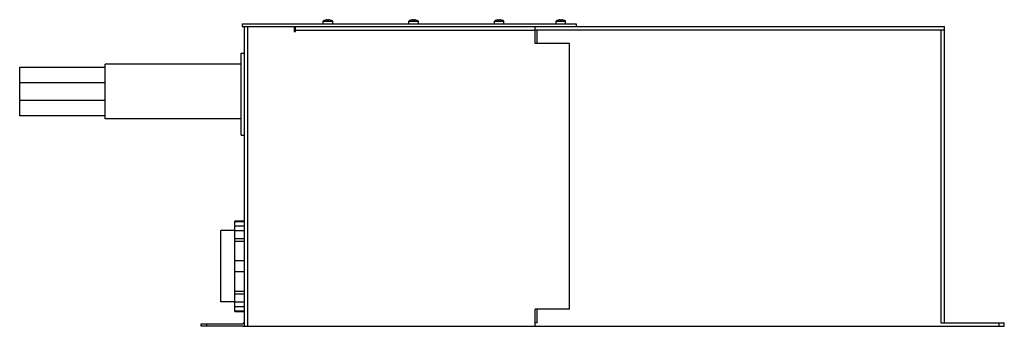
# Model space of a CAD drawing. Header units: millimetres. Extents: x 79 to 654, y 420 to 599.
import ezdxf

# ---------------------------------------------------------------- set-up
doc = ezdxf.new("R2010")
doc.units = ezdxf.units.MM
doc.header["$LTSCALE"] = 66.715404
doc.layers.get('0').update_dxf_attribs({"linetype": 'CONTINUOUS'})

msp = doc.modelspace()

# ---------------------------------------------------------------- linework, layer by layer
at = {"color": 7, "linetype": 'Continuous'}
for p, q in [((256.55, 596.92), (256.55, 598.47)), ((256.55, 598.47), (262.15, 598.47)), ((257.96, 599.13), (257.96, 599.12)), ((259.05, 599.28), (259.05, 599.12)), ((259.65, 599.12), (259.65, 599.28)), ((260.73, 599.12), (260.73, 599.13)), ((262.15, 596.92), (262.15, 598.47)), ((306.55, 596.92), (306.55, 598.47)), ((306.55, 598.47), (312.15, 598.47)), ((307.96, 599.13), (307.96, 599.12)), ((309.05, 599.28), (309.05, 599.12)), ((309.65, 599.12), (309.65, 599.28)), ((310.73, 599.12), (310.73, 599.13)), ((312.15, 596.92), (312.15, 598.47)), ((356.55, 596.92), (356.55, 598.47)), ((356.55, 598.47), (362.15, 598.47)), ((357.96, 599.13), (357.96, 599.12)), ((359.05, 599.28), (359.05, 599.12)), ((359.65, 599.12), (359.65, 599.28)), ((360.73, 599.12), (360.73, 599.13)), ((362.15, 596.92), (362.15, 598.47)), ((392.55, 596.92), (392.55, 598.47)), ((392.55, 598.47), (398.15, 598.47)), ((393.96, 599.13), (393.96, 599.12)), ((395.05, 599.28), (395.05, 599.12)), ((395.65, 599.12), (395.65, 599.28)), ((396.73, 599.12), (396.73, 599.13)), ((398.15, 596.92), (398.15, 598.47)), ((209.35, 596.92), (209.35, 595.42)), ((209.35, 596.92), (404.35, 596.92)), ((209.35, 595.42), (619.35, 595.42)), ((210.35, 595.42), (210.35, 420.42)), ((212.58, 420.42), (212.58, 595.42)), ((239.6, 595.42), (239.6, 592.44)), ((239.6, 592.44), (240.35, 592.44)), ((240.35, 592.44), (240.35, 595.42)), ((240.35, 593.19), (380.35, 593.19)), ((380.35, 585.42), (380.35, 595.42)), ((380.35, 593.32), (381.44, 593.32)), ((381.45, 585.42), (381.45, 593.32)), ((381.45, 593.32), (617.25, 593.32)), ((404.35, 596.92), (404.35, 595.42)), ((617.25, 593.32), (619.35, 593.32)), ((617.25, 593.32), (617.25, 422.42)), ((619.35, 591.22), (619.35, 595.42)), ((619.35, 424.52), (619.35, 591.22)), ((400.35, 585.42), (380.35, 585.42)), ((400.35, 430.42), (400.35, 585.42)), ((208.75, 532.02), (208.75, 579.82)), ((208.75, 579.82), (210.35, 579.82)), ((79.35, 543.17), (79.35, 571.67)), ((79.35, 571.67), (129.35, 571.67)), ((129.35, 541.42), (129.35, 573.42)), ((208.75, 573.42), (129.35, 573.42)), ((79.35, 562.67), (129.35, 562.67)), ((129.35, 552.17), (79.35, 552.17)), ((129.35, 543.17), (79.35, 543.17)), ((208.75, 541.42), (129.35, 541.42)), ((208.75, 532.02), (210.35, 532.02)), ((204.95, 429.12), (204.95, 481.72)), ((210.35, 481.72), (204.95, 481.72)), ((204.95, 481.54), (210.35, 481.54)), ((210.35, 478.92), (204.95, 478.92)), ((196.85, 434.62), (196.85, 476.22)), ((204.95, 476.22), (196.85, 476.22)), ((210.35, 476.08), (204.95, 476.08)), ((204.95, 471.7), (210.35, 471.7)), ((210.35, 469.85), (204.95, 469.85)), ((210.35, 458.52), (204.95, 458.52)), ((204.95, 452.32), (210.35, 452.32)), ((204.95, 441), (210.35, 441)), ((210.35, 439.15), (204.95, 439.15)), ((204.95, 434.62), (196.85, 434.62)), ((204.95, 434.76), (210.35, 434.76)), ((204.95, 431.93), (210.35, 431.93)), ((210.35, 429.31), (204.95, 429.31)), ((204.95, 429.12), (210.35, 429.12)), ((400.35, 430.42), (380.35, 430.42)), ((380.35, 420.42), (380.35, 430.42)), ((381.45, 422.42), (381.45, 430.42)), ((185.35, 420.42), (185.35, 421.92)), ((185.35, 421.92), (209.61, 421.92)), ((209.61, 420.42), (185.35, 420.42)), ((188.35, 421.92), (188.35, 420.42)), ((210.35, 420.42), (654.35, 420.42)), ((381.45, 422.42), (380.35, 422.42)), ((617.25, 422.42), (654.35, 422.42)), ((619.35, 422.42), (619.35, 424.52)), ((651.35, 420.42), (651.35, 422.42)), ((654.35, 420.42), (654.35, 422.42))]:
    msp.add_line(p, q, dxfattribs=at)
for centre, radius, start, end in [((259.35, 594.32), 5, 106.10211, 124.0558), ((259.35, 594.32), 4.99, 96.9046, 106.07652), ((259.35, 593.52), 5.61, 86.93231, 93.06769), ((259.35, 594.32), 4.99, 73.92348, 83.0954), ((259.35, 594.32), 5, 55.9442, 73.89789), ((309.35, 594.32), 5, 106.10211, 124.0558), ((309.35, 594.32), 4.99, 96.9046, 106.07652), ((309.35, 593.52), 5.61, 86.93231, 93.06769), ((309.35, 594.32), 4.99, 73.92348, 83.0954), ((309.35, 594.32), 5, 55.9442, 73.89789), ((359.35, 594.32), 5, 106.10211, 124.0558), ((359.35, 594.32), 4.99, 96.9046, 106.07652), ((359.35, 593.52), 5.61, 86.93231, 93.06769), ((359.35, 594.32), 4.99, 73.92348, 83.0954), ((359.35, 594.32), 5, 55.9442, 73.89789), ((395.35, 594.32), 5, 106.10211, 124.0558), ((395.35, 594.32), 4.99, 96.9046, 106.07652), ((395.35, 593.52), 5.61, 86.93231, 93.06769), ((395.35, 594.32), 4.99, 73.92348, 83.0954), ((395.35, 594.32), 5, 55.9442, 73.89789), ((209.61, 422.66), 0.737, 270, 360), ((209.61, 422.66), 2.24, 270, 289.22867)]:
    msp.add_arc(centre, radius, start, end, dxfattribs=at)
for points, knots in [([(258.75, 599.28), (258.78, 599.28), (258.85, 599.29), (258.93, 599.29), (258.96, 599.29)], [0, 0, 0, 0, 0.541196, 1, 1, 1, 1]), ([(258.96, 599.29), (258.97, 599.29), (258.99, 599.29), (259.02, 599.29), (259.03, 599.29), (259.04, 599.29), (259.05, 599.28), (259.05, 599.28)], [0, 0, 0, 0, 0.408604, 0.713196, 0.823868, 0.906627, 1, 1, 1, 1]), ([(259.65, 599.28), (259.65, 599.28), (259.65, 599.29), (259.66, 599.29), (259.67, 599.29), (259.7, 599.29), (259.72, 599.29), (259.73, 599.29)], [0, 0, 0, 0, 0.093354, 0.176107, 0.286778, 0.591381, 1, 1, 1, 1]), ([(259.73, 599.29), (259.77, 599.29), (259.84, 599.29), (259.91, 599.28), (259.95, 599.28)], [0, 0, 0, 0, 0.458802, 1, 1, 1, 1]), ([(308.75, 599.28), (308.78, 599.28), (308.85, 599.29), (308.93, 599.29), (308.96, 599.29)], [0, 0, 0, 0, 0.541196, 1, 1, 1, 1]), ([(308.96, 599.29), (308.97, 599.29), (308.99, 599.29), (309.02, 599.29), (309.03, 599.29), (309.04, 599.29), (309.05, 599.28), (309.05, 599.28)], [0, 0, 0, 0, 0.408604, 0.713196, 0.823868, 0.906627, 1, 1, 1, 1]), ([(309.65, 599.28), (309.65, 599.28), (309.65, 599.29), (309.66, 599.29), (309.67, 599.29), (309.7, 599.29), (309.72, 599.29), (309.73, 599.29)], [0, 0, 0, 0, 0.093354, 0.176107, 0.286778, 0.591381, 1, 1, 1, 1]), ([(309.73, 599.29), (309.77, 599.29), (309.84, 599.29), (309.91, 599.28), (309.95, 599.28)], [0, 0, 0, 0, 0.458802, 1, 1, 1, 1]), ([(358.75, 599.28), (358.78, 599.28), (358.85, 599.29), (358.93, 599.29), (358.96, 599.29)], [0, 0, 0, 0, 0.541196, 1, 1, 1, 1]), ([(358.96, 599.29), (358.97, 599.29), (358.99, 599.29), (359.02, 599.29), (359.03, 599.29), (359.04, 599.29), (359.05, 599.28), (359.05, 599.28)], [0, 0, 0, 0, 0.408604, 0.713196, 0.823868, 0.906627, 1, 1, 1, 1]), ([(359.65, 599.28), (359.65, 599.28), (359.65, 599.29), (359.66, 599.29), (359.67, 599.29), (359.7, 599.29), (359.72, 599.29), (359.73, 599.29)], [0, 0, 0, 0, 0.093354, 0.176107, 0.286778, 0.591381, 1, 1, 1, 1]), ([(359.73, 599.29), (359.77, 599.29), (359.84, 599.29), (359.91, 599.28), (359.95, 599.28)], [0, 0, 0, 0, 0.458802, 1, 1, 1, 1]), ([(394.75, 599.28), (394.78, 599.28), (394.85, 599.29), (394.93, 599.29), (394.96, 599.29)], [0, 0, 0, 0, 0.541196, 1, 1, 1, 1]), ([(394.96, 599.29), (394.97, 599.29), (394.99, 599.29), (395.02, 599.29), (395.03, 599.29), (395.04, 599.29), (395.05, 599.28), (395.05, 599.28)], [0, 0, 0, 0, 0.408604, 0.713196, 0.823868, 0.906627, 1, 1, 1, 1]), ([(395.65, 599.28), (395.65, 599.28), (395.65, 599.29), (395.66, 599.29), (395.67, 599.29), (395.7, 599.29), (395.72, 599.29), (395.73, 599.29)], [0, 0, 0, 0, 0.093354, 0.176107, 0.286778, 0.591381, 1, 1, 1, 1]), ([(395.73, 599.29), (395.77, 599.29), (395.84, 599.29), (395.91, 599.28), (395.95, 599.28)], [0, 0, 0, 0, 0.458802, 1, 1, 1, 1])]:
    msp.add_open_spline(points, degree=3, knots=knots, dxfattribs=at)

doc.saveas('drawing.dxf')
